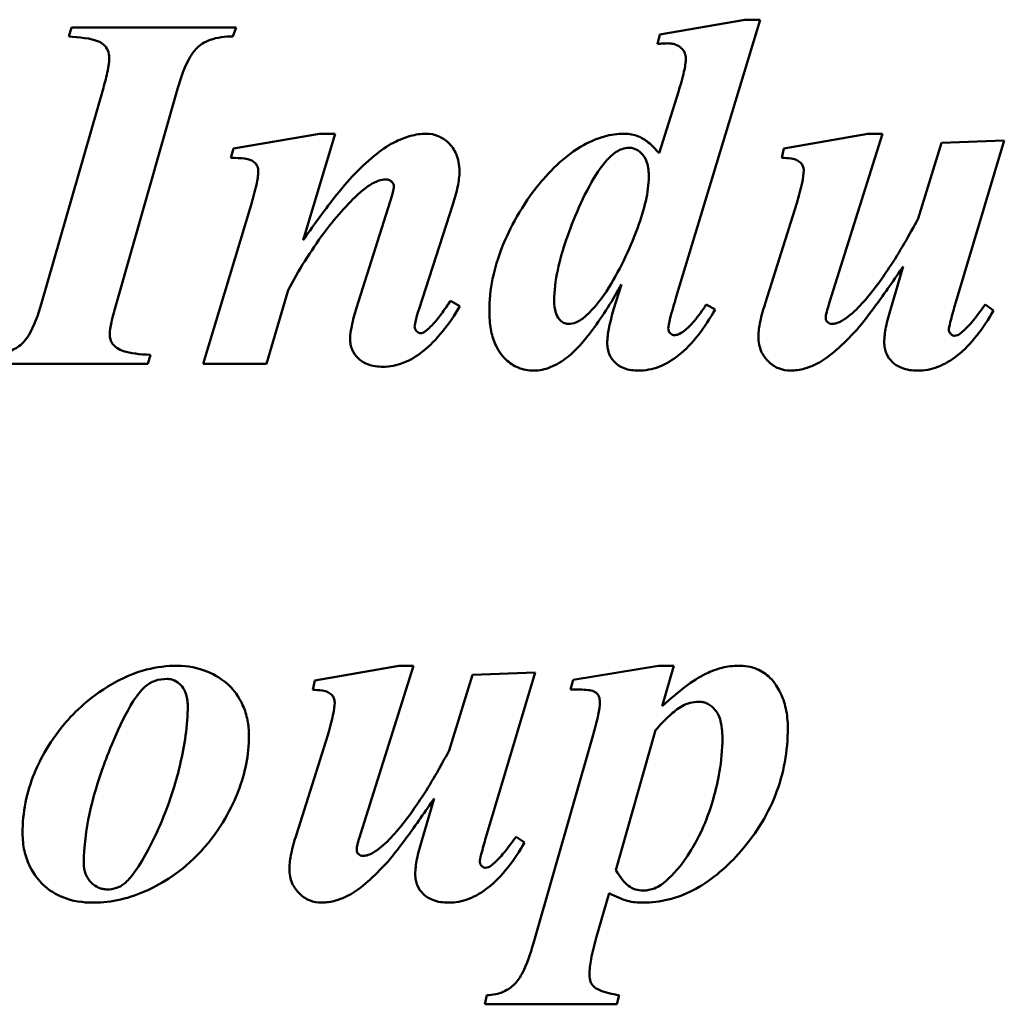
# Model space of a CAD drawing. Header units: millimetres. Extents: x 308 to 809, y 230 to 634.
# Tile 4 of 5: x 546 to 620, y 431 to 505. Entities that reach past the tile are written whole.
import ezdxf

# ---------------------------------------------------------------- set-up
doc = ezdxf.new("R2010")
doc.units = ezdxf.units.MM
doc.header["$LTSCALE"] = 2
doc.layers.add('Widoczne (ISO)', color=7, linetype='Continuous', lineweight=50)

msp = doc.modelspace()

# ---------------------------------------------------------------- linework, layer by layer
at = {"layer": 'Widoczne (ISO)'}
for p, q in [((600.302, 504.567), (593.97, 503.464)), ((595.196, 483.959), (601.446, 504.567)), ((601.446, 504.567), (600.302, 504.567)), ((550.241, 503.995), (550.036, 503.321)), ((562.475, 503.995), (550.241, 503.995)), ((562.23, 503.321), (562.475, 503.995)), ((593.97, 503.464), (593.807, 502.75)), ((552.61, 499.502), (548.014, 483.489)), ((553.59, 483.489), (558.145, 499.502)), ((595.359, 499.216), (593.929, 494.641)), ((568.684, 496.091), (562.291, 494.988)), ((567.459, 488.187), (569.849, 496.091)), ((569.849, 496.091), (568.684, 496.091)), ((609.432, 496.091), (603.202, 494.988)), ((606.593, 483.571), (610.535, 496.091)), ((610.535, 496.091), (609.432, 496.091)), ((619.583, 495.58), (614.906, 495.417)), ((615.907, 483.326), (619.583, 495.58)), ((562.291, 494.988), (562.087, 494.294)), ((603.202, 494.988), (603.039, 494.294)), ((614.906, 495.417), (613.17, 489.78)), ((563.599, 490.801), (560.024, 478.995)), ((573.934, 491.046), (571.421, 483.142)), ((576.078, 483.08), (578.59, 490.842)), ((604.162, 490.924), (601.834, 483.55)), ((612.067, 486.226), (611.148, 483.101)), ((591.131, 484.898), (590.539, 483.019)), ((564.742, 478.995), (566.336, 484.469)), ((579.121, 483.264), (578.427, 483.673)), ((598.096, 483.04), (597.422, 483.387)), ((618.786, 482.958), (618.153, 483.387)), ((555.919, 478.995), (556.103, 479.669)), ((543.521, 478.995), (555.919, 478.995)), ((560.024, 478.995), (564.742, 478.995)), ((574.567, 456.55), (568.337, 455.447)), ((571.728, 444.03), (575.67, 456.55)), ((575.67, 456.55), (574.567, 456.55)), ((584.718, 456.039), (580.041, 455.876)), ((581.041, 443.784), (584.718, 456.039)), ((593.868, 456.55), (587.537, 455.508)), ((595.012, 456.55), (593.868, 456.55)), ((594.154, 453.548), (595.012, 456.55)), ((568.337, 455.447), (568.174, 454.753)), ((580.041, 455.876), (578.304, 450.239)), ((587.537, 455.508), (587.332, 454.793)), ((590.702, 441.354), (593.644, 451.75)), ((569.297, 451.382), (566.969, 444.009)), ((589.028, 451.423), (584.575, 435.921)), ((577.202, 446.685), (576.282, 443.56)), ((583.921, 443.417), (583.288, 443.846)), ((589.252, 436.329), (590.212, 439.638)), ((581.123, 432.061), (580.96, 431.387)), ((590.784, 431.387), (590.947, 432.061)), ((580.96, 431.387), (590.784, 431.387))]:
    msp.add_line(p, q, dxfattribs=at)
for points, knots in [([(550.036, 503.321), (550.767, 503.276), (551.709, 503.181), (552.358, 502.911), (552.518, 502.834), (552.79, 502.559), (552.878, 502.428), (553.01, 502.104), (553.039, 501.917), (553.039, 501.728)], [-0.5310941, -0.5310941, -0.5310941, -0.5310941, -0.1729449, -0.1729449, -0.1048757, -0.1048757, -0.0567628, -0.0567628, 0, 0, 0, 0]), ([(558.145, 499.502), (558.383, 500.33), (558.685, 501.17), (559.225, 502.071), (559.416, 502.334), (559.811, 502.69), (560.092, 502.899), (561.071, 503.257), (561.664, 503.321), (562.23, 503.321)], [-0.9717903, -0.9717903, -0.9717903, -0.9717903, -0.5030964, -0.5030964, -0.3122826, -0.3122826, -0.1698018, -0.1698018, 0, 0, 0, 0]), ([(593.807, 502.75), (593.938, 502.768), (594.073, 502.784), (594.316, 502.805), (594.431, 502.811), (594.542, 502.811)], [-0.07322231, -0.07322231, -0.07322231, -0.07322231, -0.03340816, -0.03340816, 0, 0, 0, 0]), ([(594.542, 502.811), (594.663, 502.811), (594.785, 502.801), (595.012, 502.758), (595.118, 502.727), (595.412, 502.597), (595.542, 502.484), (595.718, 502.298), (595.79, 502.194), (595.888, 501.959), (595.911, 501.836), (595.911, 501.708)], [-0.1583408, -0.1583408, -0.1583408, -0.1583408, -0.1359007, -0.1359007, -0.1154345, -0.1154345, -0.0763185, -0.0763185, -0.0383849, -0.0383849, 0, 0, 0, 0]), ([(553.039, 501.728), (553.039, 501.429), (552.988, 501.086), (552.85, 500.37), (552.731, 499.916), (552.61, 499.502)], [-0.2184524, -0.2184524, -0.2184524, -0.2184524, -0.1293287, -0.1293287, 0, 0, 0, 0]), ([(595.911, 501.708), (595.911, 501.413), (595.848, 501.047), (595.665, 500.222), (595.509, 499.688), (595.359, 499.216)], [-0.2523725, -0.2523725, -0.2523725, -0.2523725, -0.1484375, -0.1484375, 0, 0, 0, 0]), ([(576.609, 496.091), (576.214, 496.091), (575.823, 496.03), (574.846, 495.761), (574.37, 495.52), (573.259, 494.951), (572.208, 494.056), (571.115, 492.925)], [-0.6223656, -0.6223656, -0.6223656, -0.6223656, -0.5637973, -0.5637973, -0.4719778, -0.4719778, 0, 0, 0, 0]), ([(579.081, 493.313), (579.081, 493.54), (579.062, 493.766), (578.979, 494.195), (578.919, 494.395), (578.699, 494.898), (578.504, 495.18), (578.024, 495.638), (577.783, 495.803), (577.222, 496.037), (576.92, 496.091), (576.609, 496.091)], [-0.434157, -0.434157, -0.434157, -0.434157, -0.3605494, -0.3605494, -0.2922724, -0.2922724, -0.1822034, -0.1822034, -0.0933221, -0.0933221, 0, 0, 0, 0]), ([(591.336, 496.091), (590.833, 496.091), (590.339, 496.018), (589.2, 495.704), (588.657, 495.437), (586.886, 494.47), (585.584, 493.073), (583.506, 490.485), (582.632, 488.614), (581.633, 486.097), (581.307, 484.526), (581.307, 482.897)], [-1.052555, -1.052555, -1.052555, -1.052555, -1.02447, -1.02447, -0.986549, -0.986549, -0.812655, -0.812655, -0.488724, -0.488724, 0, 0, 0, 0]), ([(593.929, 494.641), (593.683, 494.921), (593.402, 495.213), (592.841, 495.671), (592.619, 495.799), (592.061, 496.03), (591.703, 496.091), (591.336, 496.091)], [-0.2569699, -0.2569699, -0.2569699, -0.2569699, -0.1811342, -0.1811342, -0.1101026, -0.1101026, 0, 0, 0, 0]), ([(590.355, 494.437), (590.594, 494.648), (590.873, 494.845), (591.33, 495.015), (591.494, 495.049), (591.662, 495.049)], [-0.1463117, -0.1463117, -0.1463117, -0.1463117, -0.0504204, -0.0504204, 0, 0, 0, 0]), ([(591.662, 495.049), (591.759, 495.049), (591.855, 495.039), (592.043, 494.995), (592.132, 494.962), (592.406, 494.826), (592.566, 494.688), (592.766, 494.457), (592.905, 494.286), (593.12, 493.621), (593.153, 493.239), (593.153, 492.884)], [-0.6370782, -0.6370782, -0.6370782, -0.6370782, -0.5340431, -0.5340431, -0.4318691, -0.4318691, -0.2088627, -0.2088627, -0.1063097, -0.1063097, 0, 0, 0, 0]), ([(562.087, 494.294), (562.439, 494.294), (562.817, 494.282), (563.252, 494.223), (563.443, 494.189), (563.736, 494.043), (563.828, 493.982), (563.953, 493.856), (564.017, 493.778), (564.112, 493.544), (564.13, 493.418), (564.13, 493.293)], [-0.5201797, -0.5201797, -0.5201797, -0.5201797, -0.2603693, -0.2603693, -0.1371936, -0.1371936, -0.075774, -0.075774, -0.0376815, -0.0376815, 0, 0, 0, 0]), ([(586.127, 483.693), (586.127, 485.139), (586.511, 486.737), (587.488, 489.559), (588.315, 491.607), (589.553, 493.546), (589.931, 494.058), (590.355, 494.437)], [-1.321866, -1.321866, -1.321866, -1.321866, -0.693362, -0.693362, -0.170533, -0.170533, 0, 0, 0, 0]), ([(603.039, 494.294), (603.262, 494.294), (603.522, 494.285), (603.927, 494.225), (604.045, 494.188), (604.269, 494.077), (604.369, 494.009), (604.54, 493.833), (604.586, 493.746), (604.655, 493.578), (604.673, 493.467), (604.673, 493.354)], [-0.121581, -0.121581, -0.121581, -0.121581, -0.0956588, -0.0956588, -0.0742607, -0.0742607, -0.0545351, -0.0545351, -0.0338392, -0.0338392, 0, 0, 0, 0]), ([(604.673, 493.354), (604.673, 493.113), (604.618, 492.775), (604.444, 491.948), (604.296, 491.395), (604.162, 490.924)], [-0.2519693, -0.2519693, -0.2519693, -0.2519693, -0.1469449, -0.1469449, 0, 0, 0, 0]), ([(564.13, 493.293), (564.122, 493.004), (564.058, 492.638), (563.883, 491.816), (563.737, 491.276), (563.599, 490.801)], [-0.2510611, -0.2510611, -0.2510611, -0.2510611, -0.148481, -0.148481, 0, 0, 0, 0]), ([(571.115, 492.925), (570.617, 492.393), (570.037, 491.666), (568.889, 490.178), (568.129, 489.13), (567.459, 488.187)], [-0.5617697, -0.5617697, -0.5617697, -0.5617697, -0.3470298, -0.3470298, 0, 0, 0, 0]), ([(571.728, 491.741), (572.205, 492.156), (572.667, 492.466), (573.25, 492.665), (573.418, 492.701), (573.586, 492.701)], [-0.1849619, -0.1849619, -0.1849619, -0.1849619, -0.0505499, -0.0505499, 0, 0, 0, 0]), ([(573.586, 492.701), (573.639, 492.701), (573.691, 492.695), (573.792, 492.672), (573.84, 492.655), (573.971, 492.59), (574.035, 492.534), (574.113, 492.45), (574.145, 492.404), (574.189, 492.3), (574.199, 492.246), (574.199, 492.19)], [-0.06952232, -0.06952232, -0.06952232, -0.06952232, -0.06010414, -0.06010414, -0.05100747, -0.05100747, -0.0338329, -0.0338329, -0.01675096, -0.01675096, 0, 0, 0, 0]), ([(578.59, 490.842), (578.738, 491.277), (578.869, 491.734), (579.031, 492.552), (579.081, 492.938), (579.081, 493.313)], [-0.25054, -0.25054, -0.25054, -0.25054, -0.1125185, -0.1125185, 0, 0, 0, 0]), ([(593.153, 492.884), (593.153, 491.766), (592.827, 490.463), (591.876, 487.879), (591.096, 486.11), (589.714, 483.91), (589.138, 483.135), (588.476, 482.549)], [-1.343423, -1.343423, -1.343423, -1.343423, -0.781965, -0.781965, -0.26525, -0.26525, 0, 0, 0, 0]), ([(574.199, 492.19), (574.199, 492.049), (574.17, 491.88), (574.081, 491.499), (574.007, 491.26), (573.934, 491.046)], [-0.1168132, -0.1168132, -0.1168132, -0.1168132, -0.06779, -0.06779, 0, 0, 0, 0]), ([(566.336, 484.469), (567.121, 485.918), (568.008, 487.372), (569.797, 489.785), (570.712, 490.844), (571.728, 491.741)], [-0.9017021, -0.9017021, -0.9017021, -0.9017021, -0.4064927, -0.4064927, 0, 0, 0, 0]), ([(613.17, 489.78), (612.52, 488.553), (611.801, 487.298), (610.43, 485.222), (609.742, 484.284), (609.003, 483.468)], [-0.7476113, -0.7476113, -0.7476113, -0.7476113, -0.3302637, -0.3302637, 0, 0, 0, 0]), ([(608.615, 481.528), (609.07, 482.043), (609.62, 482.773), (610.694, 484.233), (611.428, 485.289), (612.067, 486.226)], [-0.541332, -0.541332, -0.541332, -0.541332, -0.3402271, -0.3402271, 0, 0, 0, 0]), ([(587.108, 479.486), (587.761, 479.999), (588.402, 480.746), (589.746, 482.555), (590.492, 483.773), (591.131, 484.898)], [-0.6738362, -0.6738362, -0.6738362, -0.6738362, -0.3882702, -0.3882702, 0, 0, 0, 0]), ([(594.603, 481.61), (594.603, 481.753), (594.658, 482.031), (594.874, 482.885), (595.052, 483.488), (595.196, 483.959)], [-0.2606182, -0.2606182, -0.2606182, -0.2606182, -0.1476257, -0.1476257, 0, 0, 0, 0]), ([(548.014, 483.489), (547.769, 482.644), (547.456, 481.779), (546.794, 480.686), (546.567, 480.478), (546.175, 480.159), (545.861, 480.01), (544.966, 479.724), (544.32, 479.669), (543.725, 479.669)], [-0.3999875, -0.3999875, -0.3999875, -0.3999875, -0.3295386, -0.3295386, -0.2810397, -0.2810397, -0.1785317, -0.1785317, 0, 0, 0, 0]), ([(553.08, 481.222), (553.08, 481.43), (553.131, 481.733), (553.309, 482.526), (553.458, 483.048), (553.59, 483.489)], [-0.2421641, -0.2421641, -0.2421641, -0.2421641, -0.1380278, -0.1380278, 0, 0, 0, 0]), ([(571.421, 483.142), (571.29, 482.712), (571.159, 482.24), (571.008, 481.498), (570.952, 481.143), (570.952, 480.834)], [-0.2286452, -0.2286452, -0.2286452, -0.2286452, -0.0926975, -0.0926975, 0, 0, 0, 0]), ([(573.403, 478.771), (573.914, 478.771), (574.408, 478.869), (575.41, 479.252), (575.893, 479.548), (577.402, 480.733), (578.33, 481.956), (579.121, 483.264)], [-0.8207109, -0.8207109, -0.8207109, -0.8207109, -0.6480409, -0.6480409, -0.4586937, -0.4586937, 0, 0, 0, 0]), ([(575.751, 481.753), (575.751, 481.882), (575.795, 482.082), (575.899, 482.505), (575.995, 482.82), (576.078, 483.08)], [-0.1295674, -0.1295674, -0.1295674, -0.1295674, -0.0818986, -0.0818986, 0, 0, 0, 0]), ([(578.427, 483.673), (578.324, 483.53), (578.212, 483.373), (578.043, 483.132), (577.962, 483.016), (577.896, 482.917)], [-0.08902654, -0.08902654, -0.08902654, -0.08902654, -0.03558765, -0.03558765, 0, 0, 0, 0]), ([(587.148, 481.957), (587.092, 481.957), (587.037, 481.964), (586.928, 481.991), (586.875, 482.012), (586.711, 482.098), (586.612, 482.185), (586.376, 482.455), (586.298, 482.627), (586.155, 483.061), (586.127, 483.391), (586.127, 483.693)], [-0.1850457, -0.1850457, -0.1850457, -0.1850457, -0.1738505, -0.1738505, -0.1624501, -0.1624501, -0.1367466, -0.1367466, -0.0905429, -0.0905429, 0, 0, 0, 0]), ([(597.422, 483.387), (597.153, 482.98), (596.844, 482.546), (596.291, 481.89), (596.029, 481.618), (595.768, 481.426)], [-0.226698, -0.226698, -0.226698, -0.226698, -0.0974187, -0.0974187, 0, 0, 0, 0]), ([(601.834, 483.55), (601.681, 483.09), (601.535, 482.595), (601.362, 481.768), (601.303, 481.378), (601.303, 481.018)], [-0.2542724, -0.2542724, -0.2542724, -0.2542724, -0.1082446, -0.1082446, 0, 0, 0, 0]), ([(606.307, 482.366), (606.307, 482.489), (606.337, 482.658), (606.435, 483.069), (606.517, 483.339), (606.593, 483.571)], [-0.1259563, -0.1259563, -0.1259563, -0.1259563, -0.0730778, -0.0730778, 0, 0, 0, 0]), ([(609.003, 483.468), (608.657, 483.092), (608.238, 482.679), (607.621, 482.241), (607.394, 482.106), (607.039, 481.985), (606.908, 481.957), (606.777, 481.957)], [-0.2672044, -0.2672044, -0.2672044, -0.2672044, -0.112487, -0.112487, -0.0394395, -0.0394395, 0, 0, 0, 0]), ([(611.148, 483.101), (611.003, 482.65), (610.871, 482.172), (610.709, 481.346), (610.657, 480.957), (610.657, 480.589)], [-0.2529384, -0.2529384, -0.2529384, -0.2529384, -0.1105834, -0.1105834, 0, 0, 0, 0]), ([(615.457, 481.528), (615.457, 481.607), (615.499, 481.806), (615.664, 482.466), (615.802, 482.959), (615.907, 483.326)], [-0.2003956, -0.2003956, -0.2003956, -0.2003956, -0.1142257, -0.1142257, 0, 0, 0, 0]), ([(618.153, 483.387), (617.85, 482.955), (617.501, 482.482), (616.911, 481.79), (616.636, 481.5), (616.376, 481.303)], [-0.2341215, -0.2341215, -0.2341215, -0.2341215, -0.0978272, -0.0978272, 0, 0, 0, 0]), ([(577.896, 482.917), (577.69, 482.623), (577.466, 482.332), (577.025, 481.837), (576.804, 481.618), (576.568, 481.426)], [-0.1989401, -0.1989401, -0.1989401, -0.1989401, -0.0912018, -0.0912018, 0, 0, 0, 0]), ([(581.307, 482.897), (581.307, 482.452), (581.337, 481.998), (581.48, 481.183), (581.583, 480.809), (581.9, 480.079), (582.137, 479.692), (582.8, 479.058), (583.106, 478.849), (583.816, 478.553), (584.2, 478.485), (584.595, 478.485)], [-0.720918, -0.720918, -0.720918, -0.720918, -0.5450939, -0.5450939, -0.3939183, -0.3939183, -0.2308961, -0.2308961, -0.1185986, -0.1185986, 0, 0, 0, 0]), ([(588.476, 482.549), (588.26, 482.353), (588.014, 482.181), (587.551, 481.998), (587.353, 481.957), (587.148, 481.957)], [-0.1492149, -0.1492149, -0.1492149, -0.1492149, -0.0614809, -0.0614809, 0, 0, 0, 0]), ([(590.539, 483.019), (590.406, 482.562), (590.276, 482.063), (590.124, 481.265), (590.069, 480.885), (590.069, 480.548)], [-0.2451331, -0.2451331, -0.2451331, -0.2451331, -0.1011958, -0.1011958, 0, 0, 0, 0]), ([(592.377, 478.485), (592.904, 478.485), (593.414, 478.582), (594.438, 478.972), (594.925, 479.27), (596.435, 480.472), (597.339, 481.71), (598.096, 483.04)], [-0.8282369, -0.8282369, -0.8282369, -0.8282369, -0.6506508, -0.6506508, -0.4591795, -0.4591795, 0, 0, 0, 0]), ([(606.429, 482.1), (606.408, 482.118), (606.389, 482.138), (606.356, 482.181), (606.343, 482.204), (606.315, 482.272), (606.307, 482.318), (606.307, 482.366)], [-0.03047154, -0.03047154, -0.03047154, -0.03047154, -0.02213431, -0.02213431, -0.0141371, -0.0141371, 0, 0, 0, 0]), ([(613.129, 478.485), (613.649, 478.485), (614.152, 478.58), (615.164, 478.963), (615.645, 479.255), (617.139, 480.436), (618.034, 481.651), (618.786, 482.958)], [-0.8164833, -0.8164833, -0.8164833, -0.8164833, -0.6412934, -0.6412934, -0.4524397, -0.4524397, 0, 0, 0, 0]), ([(576.18, 481.263), (576.156, 481.263), (576.132, 481.266), (576.083, 481.279), (576.059, 481.289), (575.978, 481.333), (575.928, 481.379), (575.848, 481.466), (575.811, 481.519), (575.763, 481.634), (575.751, 481.692), (575.751, 481.753)], [-0.06623934, -0.06623934, -0.06623934, -0.06623934, -0.06018496, -0.06018496, -0.05373728, -0.05373728, -0.03739305, -0.03739305, -0.01809587, -0.01809587, 0, 0, 0, 0]), ([(595.053, 481.12), (595.026, 481.12), (595, 481.122), (594.948, 481.134), (594.922, 481.143), (594.83, 481.185), (594.776, 481.232), (594.697, 481.314), (594.663, 481.363), (594.615, 481.48), (594.603, 481.544), (594.603, 481.61)], [-0.06530872, -0.06530872, -0.06530872, -0.06530872, -0.05963522, -0.05963522, -0.0538739, -0.0538739, -0.03793861, -0.03793861, -0.01970518, -0.01970518, 0, 0, 0, 0]), ([(606.777, 481.957), (606.712, 481.957), (606.648, 481.968), (606.528, 482.017), (606.475, 482.054), (606.429, 482.1)], [-0.0390198, -0.0390198, -0.0390198, -0.0390198, -0.01946351, -0.01946351, 0, 0, 0, 0]), ([(553.611, 480.18), (553.513, 480.248), (553.424, 480.327), (553.275, 480.507), (553.217, 480.603), (553.107, 480.872), (553.08, 481.046), (553.08, 481.222)], [-0.1228064, -0.1228064, -0.1228064, -0.1228064, -0.0870281, -0.0870281, -0.0528098, -0.0528098, 0, 0, 0, 0]), ([(576.568, 481.426), (576.501, 481.372), (576.426, 481.324), (576.292, 481.274), (576.237, 481.263), (576.18, 481.263)], [-0.04278983, -0.04278983, -0.04278983, -0.04278983, -0.01699572, -0.01699572, 0, 0, 0, 0]), ([(595.768, 481.426), (595.638, 481.324), (595.49, 481.229), (595.244, 481.14), (595.149, 481.12), (595.053, 481.12)], [-0.07859527, -0.07859527, -0.07859527, -0.07859527, -0.02896511, -0.02896511, 0, 0, 0, 0]), ([(601.303, 481.018), (601.303, 480.823), (601.319, 480.629), (601.392, 480.258), (601.445, 480.084), (601.648, 479.62), (601.833, 479.365), (602.281, 478.936), (602.522, 478.771), (603.081, 478.539), (603.382, 478.485), (603.693, 478.485)], [-0.3927244, -0.3927244, -0.3927244, -0.3927244, -0.3341551, -0.3341551, -0.2791767, -0.2791767, -0.1816354, -0.1816354, -0.0931489, -0.0931489, 0, 0, 0, 0]), ([(603.693, 478.485), (604.048, 478.485), (604.398, 478.54), (605.27, 478.79), (605.684, 479.014), (606.627, 479.528), (607.573, 480.383), (608.615, 481.528)], [-0.6124846, -0.6124846, -0.6124846, -0.6124846, -0.5544834, -0.5544834, -0.4643112, -0.4643112, 0, 0, 0, 0]), ([(615.886, 481.079), (615.857, 481.079), (615.829, 481.082), (615.772, 481.097), (615.745, 481.108), (615.681, 481.144), (615.631, 481.181), (615.534, 481.3), (615.501, 481.351), (615.466, 481.446), (615.457, 481.486), (615.457, 481.528)], [-0.09597946, -0.09597946, -0.09597946, -0.09597946, -0.07737046, -0.07737046, -0.0584879, -0.0584879, -0.03027147, -0.03027147, -0.01256202, -0.01256202, 0, 0, 0, 0]), ([(616.376, 481.303), (616.294, 481.228), (616.199, 481.16), (616.027, 481.093), (615.958, 481.079), (615.886, 481.079)], [-0.05523526, -0.05523526, -0.05523526, -0.05523526, -0.02155277, -0.02155277, 0, 0, 0, 0]), ([(556.103, 479.669), (555.31, 479.687), (554.618, 479.766), (553.939, 479.994), (553.76, 480.073), (553.611, 480.18)], [-0.215228, -0.215228, -0.215228, -0.215228, -0.0550721, -0.0550721, 0, 0, 0, 0]), ([(570.952, 480.834), (570.952, 480.694), (570.964, 480.554), (571.017, 480.285), (571.056, 480.157), (571.214, 479.793), (571.366, 479.583), (571.687, 479.273), (571.903, 479.095), (572.614, 478.821), (573.013, 478.771), (573.403, 478.771)], [-0.5559923, -0.5559923, -0.5559923, -0.5559923, -0.4705193, -0.4705193, -0.3887563, -0.3887563, -0.2282727, -0.2282727, -0.1168995, -0.1168995, 0, 0, 0, 0]), ([(590.069, 480.548), (590.069, 480.397), (590.082, 480.247), (590.137, 479.96), (590.178, 479.825), (590.336, 479.456), (590.484, 479.249), (590.774, 478.968), (590.976, 478.793), (591.649, 478.531), (592.017, 478.485), (592.377, 478.485)], [-0.6273498, -0.6273498, -0.6273498, -0.6273498, -0.515199, -0.515199, -0.4094321, -0.4094321, -0.2163662, -0.2163662, -0.1081036, -0.1081036, 0, 0, 0, 0]), ([(610.657, 480.589), (610.657, 480.44), (610.67, 480.292), (610.724, 480.009), (610.764, 479.876), (610.919, 479.516), (611.062, 479.314), (611.406, 478.981), (611.632, 478.81), (612.33, 478.537), (612.733, 478.485), (613.129, 478.485)], [-0.4755623, -0.4755623, -0.4755623, -0.4755623, -0.4065488, -0.4065488, -0.3416102, -0.3416102, -0.2244171, -0.2244171, -0.1188782, -0.1188782, 0, 0, 0, 0]), ([(584.595, 478.485), (585.024, 478.485), (585.438, 478.577), (586.293, 478.917), (586.72, 479.184), (587.108, 479.486)], [-0.2758447, -0.2758447, -0.2758447, -0.2758447, -0.1474342, -0.1474342, 0, 0, 0, 0]), ([(558.104, 456.55), (557.333, 456.55), (556.575, 456.455), (554.885, 456.018), (554.148, 455.666), (551.675, 454.35), (550.433, 453.078), (548.459, 450.739), (547.786, 449.286), (546.888, 447.137), (546.605, 445.641), (546.605, 444.091)], [-0.8951566, -0.8951566, -0.8951566, -0.8951566, -0.8678673, -0.8678673, -0.8333761, -0.8333761, -0.6988771, -0.6988771, -0.4650659, -0.4650659, 0, 0, 0, 0]), ([(563.435, 451.342), (563.435, 451.734), (563.4, 452.124), (563.25, 452.878), (563.14, 453.236), (562.673, 454.311), (562.277, 454.765), (561.49, 455.554), (560.874, 455.887), (559.642, 456.402), (558.888, 456.55), (558.104, 456.55)], [-0.5466329, -0.5466329, -0.5466329, -0.5466329, -0.5099935, -0.5099935, -0.4748017, -0.4748017, -0.4005794, -0.4005794, -0.2350553, -0.2350553, 0, 0, 0, 0]), ([(599.832, 456.55), (599.416, 456.55), (599.006, 456.497), (598.023, 456.253), (597.58, 456.045), (596.459, 455.494), (595.346, 454.627), (594.154, 453.548)], [-0.6816799, -0.6816799, -0.6816799, -0.6816799, -0.5997026, -0.5997026, -0.4823717, -0.4823717, 0, 0, 0, 0]), ([(603.488, 451.934), (603.488, 452.416), (603.444, 452.899), (603.245, 453.805), (603.1, 454.224), (602.774, 454.861), (602.537, 455.287), (601.878, 455.94), (601.558, 456.154), (600.761, 456.479), (600.299, 456.55), (599.832, 456.55)], [-0.9666872, -0.9666872, -0.9666872, -0.9666872, -0.681314, -0.681314, -0.4181275, -0.4181275, -0.2579932, -0.2579932, -0.1401023, -0.1401023, 0, 0, 0, 0]), ([(555.715, 454.998), (555.932, 455.188), (556.177, 455.331), (556.739, 455.528), (557.042, 455.57), (557.349, 455.57)], [-0.1785298, -0.1785298, -0.1785298, -0.1785298, -0.0918418, -0.0918418, 0, 0, 0, 0]), ([(557.349, 455.57), (557.443, 455.57), (557.537, 455.56), (557.72, 455.521), (557.808, 455.492), (558.074, 455.371), (558.232, 455.25), (558.484, 454.985), (558.621, 454.81), (558.841, 454.23), (558.88, 453.893), (558.88, 453.568)], [-0.3910934, -0.3910934, -0.3910934, -0.3910934, -0.3409225, -0.3409225, -0.2915232, -0.2915232, -0.1858539, -0.1858539, -0.0975643, -0.0975643, 0, 0, 0, 0]), ([(551.16, 441.885), (551.16, 444.322), (551.787, 446.825), (552.82, 449.647), (553.766, 452.24), (555.1, 454.315), (555.398, 454.711), (555.715, 454.998)], [-2.865367, -2.865367, -2.865367, -2.865367, -0.650643, -0.650643, -0.128192, -0.128192, 0, 0, 0, 0]), ([(568.174, 454.753), (568.396, 454.753), (568.657, 454.744), (569.062, 454.684), (569.18, 454.646), (569.403, 454.536), (569.504, 454.468), (569.674, 454.292), (569.721, 454.205), (569.79, 454.037), (569.808, 453.926), (569.808, 453.813)], [-0.121581, -0.121581, -0.121581, -0.121581, -0.0956588, -0.0956588, -0.0742607, -0.0742607, -0.0545351, -0.0545351, -0.0338392, -0.0338392, 0, 0, 0, 0]), ([(587.332, 454.793), (587.77, 454.793), (588.293, 454.785), (588.772, 454.73), (588.938, 454.704), (589.173, 454.59), (589.245, 454.542), (589.328, 454.457), (589.397, 454.383), (589.498, 454.133), (589.518, 454.004), (589.518, 453.874)], [-1.003616, -1.003616, -1.003616, -1.003616, -0.414495, -0.414495, -0.190714, -0.190714, -0.081017, -0.081017, -0.038914, -0.038914, 0, 0, 0, 0]), ([(569.808, 453.813), (569.808, 453.572), (569.753, 453.234), (569.579, 452.406), (569.431, 451.854), (569.297, 451.382)], [-0.2519693, -0.2519693, -0.2519693, -0.2519693, -0.1469449, -0.1469449, 0, 0, 0, 0]), ([(589.518, 453.874), (589.518, 453.593), (589.461, 453.233), (589.299, 452.425), (589.16, 451.891), (589.028, 451.423)], [-0.2461166, -0.2461166, -0.2461166, -0.2461166, -0.145923, -0.145923, 0, 0, 0, 0]), ([(595.625, 453.548), (595.817, 453.654), (596.02, 453.737), (596.442, 453.847), (596.654, 453.874), (596.871, 453.874)], [-0.1308532, -0.1308532, -0.1308532, -0.1308532, -0.0648768, -0.0648768, 0, 0, 0, 0]), ([(596.871, 453.874), (596.99, 453.874), (597.108, 453.862), (597.338, 453.807), (597.446, 453.767), (597.754, 453.608), (597.927, 453.458), (598.179, 453.158), (598.331, 452.95), (598.587, 452.13), (598.627, 451.619), (598.627, 451.158)], [-0.5951207, -0.5951207, -0.5951207, -0.5951207, -0.5083268, -0.5083268, -0.4235305, -0.4235305, -0.2568293, -0.2568293, -0.1384419, -0.1384419, 0, 0, 0, 0]), ([(558.88, 453.568), (558.88, 452.109), (558.658, 450.629), (558.078, 448.204), (557.612, 446.511), (556.215, 443.306), (555.478, 441.946), (554.651, 440.834), (554.419, 440.563), (554.183, 440.373)], [-1.258348, -1.258348, -1.258348, -1.258348, -0.73455, -0.73455, -0.362473, -0.362473, -0.090791, -0.090791, 0, 0, 0, 0]), ([(593.644, 451.75), (593.973, 452.127), (594.339, 452.516), (594.986, 453.103), (595.303, 453.359), (595.625, 453.548)], [-0.2628246, -0.2628246, -0.2628246, -0.2628246, -0.1118325, -0.1118325, 0, 0, 0, 0]), ([(599.812, 442.559), (600.983, 443.86), (601.93, 445.315), (603.197, 448.546), (603.488, 450.214), (603.488, 451.934)], [-1.041142, -1.041142, -1.041142, -1.041142, -0.515857, -0.515857, 0, 0, 0, 0]), ([(551.875, 438.944), (552.558, 438.944), (553.233, 439.023), (554.595, 439.338), (555.267, 439.577), (556.918, 440.344), (558.414, 441.19), (561.373, 444.382), (562.218, 446.148), (563.148, 448.536), (563.435, 449.915), (563.435, 451.342)], [-1.504874, -1.504874, -1.504874, -1.504874, -1.303934, -1.303934, -1.093967, -1.093967, -0.768907, -0.768907, -0.427982, -0.427982, 0, 0, 0, 0]), ([(598.627, 451.158), (598.627, 449.423), (598.282, 447.839), (597.438, 444.845), (596.8, 443.665), (595.548, 441.592), (594.889, 440.968), (594.221, 440.36), (593.926, 440.147), (593.306, 439.899), (593.03, 439.842), (592.745, 439.842)], [-0.4751639, -0.4751639, -0.4751639, -0.4751639, -0.4230614, -0.4230614, -0.3370139, -0.3370139, -0.200376, -0.200376, -0.0856612, -0.0856612, 0, 0, 0, 0]), ([(578.304, 450.239), (577.655, 449.012), (576.936, 447.757), (575.564, 445.68), (574.877, 444.743), (574.138, 443.927)], [-0.7476113, -0.7476113, -0.7476113, -0.7476113, -0.3302637, -0.3302637, 0, 0, 0, 0]), ([(573.75, 441.987), (574.204, 442.502), (574.755, 443.232), (575.828, 444.692), (576.562, 445.748), (577.202, 446.685)], [-0.541332, -0.541332, -0.541332, -0.541332, -0.3402271, -0.3402271, 0, 0, 0, 0]), ([(546.605, 444.091), (546.605, 443.653), (546.648, 443.216), (546.834, 442.383), (546.97, 441.993), (547.457, 441.023), (547.828, 440.58), (548.559, 439.865), (549.045, 439.555), (550.314, 439.051), (551.097, 438.944), (551.875, 438.944)], [-0.7062096, -0.7062096, -0.7062096, -0.7062096, -0.6207637, -0.6207637, -0.5396907, -0.5396907, -0.4093054, -0.4093054, -0.2331754, -0.2331754, 0, 0, 0, 0]), ([(566.969, 444.009), (566.815, 443.549), (566.67, 443.054), (566.497, 442.227), (566.438, 441.837), (566.438, 441.476)], [-0.2542724, -0.2542724, -0.2542724, -0.2542724, -0.1082446, -0.1082446, 0, 0, 0, 0]), ([(571.442, 442.824), (571.442, 442.948), (571.472, 443.117), (571.57, 443.528), (571.652, 443.798), (571.728, 444.03)], [-0.1259563, -0.1259563, -0.1259563, -0.1259563, -0.0730778, -0.0730778, 0, 0, 0, 0]), ([(574.138, 443.927), (573.792, 443.551), (573.373, 443.138), (572.756, 442.7), (572.529, 442.565), (572.174, 442.444), (572.043, 442.416), (571.912, 442.416)], [-0.2672044, -0.2672044, -0.2672044, -0.2672044, -0.112487, -0.112487, -0.0394395, -0.0394395, 0, 0, 0, 0]), ([(576.282, 443.56), (576.138, 443.109), (576.005, 442.631), (575.844, 441.805), (575.792, 441.416), (575.792, 441.048)], [-0.2529384, -0.2529384, -0.2529384, -0.2529384, -0.1105834, -0.1105834, 0, 0, 0, 0]), ([(580.592, 441.987), (580.592, 442.066), (580.633, 442.265), (580.798, 442.925), (580.937, 443.418), (581.041, 443.784)], [-0.2003956, -0.2003956, -0.2003956, -0.2003956, -0.1142257, -0.1142257, 0, 0, 0, 0]), ([(583.288, 443.846), (582.985, 443.414), (582.636, 442.941), (582.046, 442.249), (581.771, 441.959), (581.511, 441.762)], [-0.2341215, -0.2341215, -0.2341215, -0.2341215, -0.0978272, -0.0978272, 0, 0, 0, 0]), ([(571.564, 442.559), (571.543, 442.577), (571.524, 442.597), (571.491, 442.64), (571.478, 442.663), (571.449, 442.731), (571.442, 442.777), (571.442, 442.824)], [-0.03047154, -0.03047154, -0.03047154, -0.03047154, -0.02213431, -0.02213431, -0.0141371, -0.0141371, 0, 0, 0, 0]), ([(578.264, 438.944), (578.784, 438.944), (579.287, 439.039), (580.298, 439.422), (580.78, 439.714), (582.274, 440.895), (583.169, 442.11), (583.921, 443.417)], [-0.8164833, -0.8164833, -0.8164833, -0.8164833, -0.6412934, -0.6412934, -0.4524397, -0.4524397, 0, 0, 0, 0]), ([(571.912, 442.416), (571.846, 442.416), (571.783, 442.427), (571.663, 442.476), (571.61, 442.513), (571.564, 442.559)], [-0.0390198, -0.0390198, -0.0390198, -0.0390198, -0.01946351, -0.01946351, 0, 0, 0, 0]), ([(592.724, 438.944), (593.361, 438.944), (593.989, 439.018), (595.237, 439.324), (595.839, 439.553), (597.712, 440.509), (598.84, 441.477), (599.812, 442.559)], [-0.8212545, -0.8212545, -0.8212545, -0.8212545, -0.6303806, -0.6303806, -0.4361728, -0.4361728, 0, 0, 0, 0]), ([(552.896, 439.924), (552.786, 439.924), (552.677, 439.935), (552.464, 439.978), (552.362, 440.011), (552.054, 440.146), (551.871, 440.281), (551.591, 440.567), (551.43, 440.759), (551.204, 441.311), (551.16, 441.596), (551.16, 441.885)], [-0.4168044, -0.4168044, -0.4168044, -0.4168044, -0.3581093, -0.3581093, -0.300597, -0.300597, -0.1788111, -0.1788111, -0.0866173, -0.0866173, 0, 0, 0, 0]), ([(566.438, 441.476), (566.438, 441.282), (566.454, 441.088), (566.526, 440.717), (566.579, 440.543), (566.783, 440.079), (566.968, 439.824), (567.416, 439.395), (567.657, 439.23), (568.216, 438.998), (568.517, 438.944), (568.827, 438.944)], [-0.3927244, -0.3927244, -0.3927244, -0.3927244, -0.3341551, -0.3341551, -0.2791767, -0.2791767, -0.1816354, -0.1816354, -0.0931489, -0.0931489, 0, 0, 0, 0]), ([(568.827, 438.944), (569.183, 438.944), (569.533, 438.999), (570.405, 439.249), (570.819, 439.473), (571.762, 439.987), (572.708, 440.842), (573.75, 441.987)], [-0.6124846, -0.6124846, -0.6124846, -0.6124846, -0.5544834, -0.5544834, -0.4643112, -0.4643112, 0, 0, 0, 0]), ([(581.021, 441.538), (580.992, 441.538), (580.964, 441.541), (580.907, 441.556), (580.88, 441.567), (580.816, 441.603), (580.765, 441.64), (580.669, 441.759), (580.636, 441.81), (580.601, 441.905), (580.592, 441.945), (580.592, 441.987)], [-0.09597946, -0.09597946, -0.09597946, -0.09597946, -0.07737046, -0.07737046, -0.0584879, -0.0584879, -0.03027147, -0.03027147, -0.01256202, -0.01256202, 0, 0, 0, 0]), ([(581.511, 441.762), (581.429, 441.687), (581.334, 441.619), (581.162, 441.552), (581.093, 441.538), (581.021, 441.538)], [-0.05523526, -0.05523526, -0.05523526, -0.05523526, -0.02155277, -0.02155277, 0, 0, 0, 0]), ([(592.745, 439.842), (592.548, 439.842), (592.353, 439.868), (591.961, 439.989), (591.787, 440.084), (591.348, 440.414), (591.029, 440.821), (590.702, 441.354)], [-0.3549667, -0.3549667, -0.3549667, -0.3549667, -0.274702, -0.274702, -0.1875634, -0.1875634, 0, 0, 0, 0]), ([(575.792, 441.048), (575.792, 440.899), (575.805, 440.751), (575.859, 440.468), (575.899, 440.335), (576.054, 439.975), (576.197, 439.773), (576.541, 439.44), (576.767, 439.269), (577.464, 438.996), (577.867, 438.944), (578.264, 438.944)], [-0.4755623, -0.4755623, -0.4755623, -0.4755623, -0.4065488, -0.4065488, -0.3416102, -0.3416102, -0.2244171, -0.2244171, -0.1188782, -0.1188782, 0, 0, 0, 0]), ([(554.183, 440.373), (554.003, 440.227), (553.804, 440.113), (553.363, 439.959), (553.132, 439.924), (552.896, 439.924)], [-0.1403086, -0.1403086, -0.1403086, -0.1403086, -0.0707092, -0.0707092, 0, 0, 0, 0]), ([(590.212, 439.638), (590.647, 439.421), (591.161, 439.184), (591.92, 438.974), (592.341, 438.944), (592.724, 438.944)], [-0.235703, -0.235703, -0.235703, -0.235703, -0.1149248, -0.1149248, 0, 0, 0, 0]), ([(588.742, 433.572), (588.742, 433.944), (588.802, 434.368), (588.966, 435.256), (589.108, 435.817), (589.252, 436.329)], [-0.2703889, -0.2703889, -0.2703889, -0.2703889, -0.1597561, -0.1597561, 0, 0, 0, 0]), ([(584.575, 435.921), (584.356, 435.145), (584.087, 434.357), (583.617, 433.453), (583.433, 433.154), (582.989, 432.686), (582.69, 432.481), (581.978, 432.159), (581.556, 432.076), (581.123, 432.061)], [-0.5623353, -0.5623353, -0.5623353, -0.5623353, -0.3364216, -0.3364216, -0.2343719, -0.2343719, -0.1298642, -0.1298642, 0, 0, 0, 0]), ([(590.947, 432.061), (590.449, 432.147), (589.907, 432.266), (589.28, 432.527), (589.158, 432.618), (588.965, 432.812), (588.887, 432.93), (588.767, 433.225), (588.742, 433.398), (588.742, 433.572)], [-0.197826, -0.197826, -0.197826, -0.197826, -0.1343291, -0.1343291, -0.0954745, -0.0954745, -0.0522725, -0.0522725, 0, 0, 0, 0])]:
    msp.add_open_spline(points, degree=3, knots=knots, dxfattribs=at)

doc.saveas('drawing.dxf')
